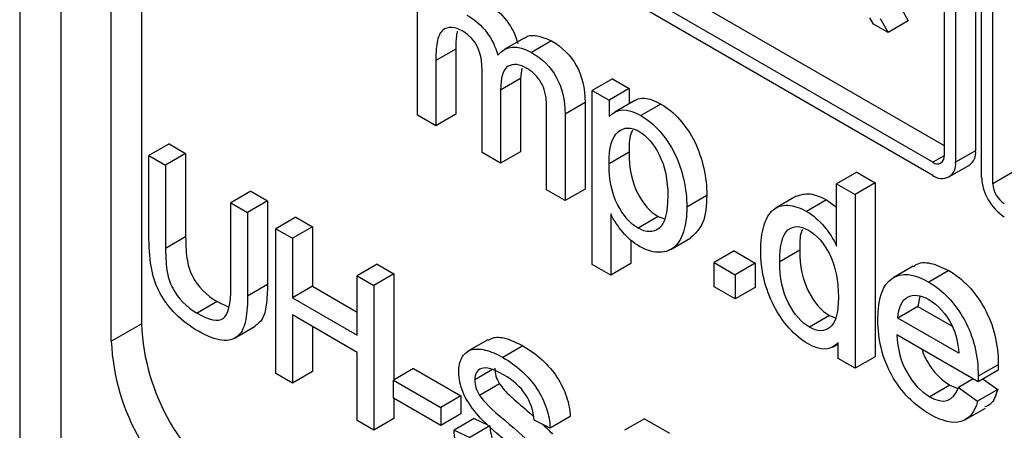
# Model space of a CAD drawing. Header units: millimetres. Extents: x 0 to 279, y 0 to 216.
# Tile 8 of 16: x 227.36 to 234.31, y 163.54 to 166.43. Entities that reach past the tile are written whole.
import ezdxf

# ---------------------------------------------------------------- set-up
doc = ezdxf.new("R2010")
doc.units = ezdxf.units.MM

msp = doc.modelspace()

# ---------------------------------------------------------------- linework, layer by layer
for p, q in [((227.3641, 178.2501), (227.3641, 157.8366)), ((227.657, 157.4284), (227.657, 177.8419)), ((228.2227, 170.8196), (228.2227, 164.2873)), ((228.0105, 164.1648), (228.0105, 170.6972)), ((233.8088, 165.3334), (228.5945, 168.3435)), ((233.889, 167.4168), (233.889, 165.4723)), ((234.1106, 167.4521), (234.1106, 165.5076)), ((233.9691, 167.3705), (233.9691, 165.426)), ((234.1529, 165.3199), (234.1529, 167.2644)), ((234.2331, 165.2736), (234.2331, 167.2181)), ((231.1775, 167.1082), (233.889, 165.543)), ((233.8088, 165.426), (231.0361, 167.0266)), ((230.171, 165.7573), (230.171, 166.6451)), ((233.5796, 166.5205), (233.6358, 166.4224)), ((233.3911, 166.4004), (233.3645, 166.443)), ((233.4382, 166.4389), (233.4943, 166.3408)), ((233.4943, 166.3408), (233.3911, 166.4004)), ((233.6358, 166.4224), (233.4943, 166.3408)), ((230.9254, 166.3016), (230.784, 166.22)), ((231.1168, 166.282), (230.9754, 166.2004)), ((230.4426, 166.2241), (230.3012, 166.1424)), ((230.4426, 166.2241), (230.4426, 165.7638)), ((230.3012, 166.1424), (230.3012, 165.6822)), ((230.9069, 166.089), (230.8994, 166.0155)), ((230.6278, 165.4936), (230.6278, 166.0696)), ((230.8994, 166.0155), (230.7579, 165.9338)), ((230.8994, 166.0155), (230.8994, 165.5001)), ((231.5469, 166.0141), (231.4055, 165.9325)), ((231.5469, 166.0141), (231.6658, 165.9455)), ((230.7579, 165.9338), (230.7579, 165.4185)), ((231.4055, 164.7049), (231.4055, 165.9325)), ((231.4055, 165.9325), (231.5243, 165.8639)), ((231.6658, 165.9455), (231.5243, 165.8639)), ((231.6658, 165.9455), (231.6658, 165.838)), ((231.3545, 165.8461), (231.2131, 165.7644)), ((231.3545, 165.8461), (231.3545, 165.2374)), ((231.5243, 165.8639), (231.5243, 165.7481)), ((231.7055, 165.8609), (231.5641, 165.7793)), ((231.8889, 165.8363), (231.7475, 165.7547)), ((230.3012, 165.6822), (230.171, 165.7573)), ((230.4426, 165.7638), (230.3012, 165.6822)), ((231.0829, 165.2309), (231.0829, 165.7901)), ((231.2131, 165.7644), (231.2131, 165.1557)), ((228.4181, 165.5558), (228.2767, 165.4742)), ((228.4181, 165.5558), (228.5354, 165.4881)), ((228.2767, 164.8845), (228.2767, 165.4742)), ((228.2767, 165.4742), (228.394, 165.4065)), ((228.5354, 165.4881), (228.394, 165.4065)), ((228.5354, 165.4881), (228.5354, 164.8992)), ((230.7579, 165.4185), (230.6278, 165.4936)), ((230.8994, 165.5001), (230.7579, 165.4185)), ((231.665, 165.4969), (231.5235, 165.4153)), ((233.889, 165.4723), (233.8088, 165.426)), ((234.1106, 165.5076), (233.9691, 165.426)), ((228.394, 165.4065), (228.394, 164.8176)), ((233.9222, 165.3221), (234.0636, 165.4038)), ((233.2713, 165.3557), (233.1299, 165.274)), ((233.2713, 165.3557), (233.4015, 165.2805)), ((234.3745, 165.3552), (234.2331, 165.2736)), ((233.1299, 165.274), (233.26, 165.1989)), ((233.1299, 164.8353), (233.1299, 165.274)), ((233.4015, 165.2805), (233.26, 165.1989)), ((233.4015, 165.2805), (233.4015, 164.0557)), ((228.9962, 165.2221), (228.8548, 165.1405)), ((228.9962, 165.2221), (229.1134, 165.1544)), ((231.2131, 165.1557), (231.0829, 165.2309)), ((231.3545, 165.2374), (231.2131, 165.1557)), ((232.2139, 165.1922), (232.0725, 165.1106)), ((232.8444, 165.1864), (232.703, 165.1047)), ((233.26, 165.1989), (233.26, 163.9741)), ((228.8548, 165.1405), (228.972, 165.0728)), ((228.8548, 164.5516), (228.8548, 165.1405)), ((229.1134, 165.1544), (228.972, 165.0728)), ((229.1134, 165.1544), (229.1134, 164.5648)), ((233.0595, 165.1605), (232.9181, 165.0789)), ((233.0595, 165.1605), (233.1299, 165.1097)), ((228.972, 165.0728), (228.972, 164.4831)), ((231.5357, 165.062), (231.5357, 164.6297)), ((231.8695, 165.0437), (231.7281, 164.9621)), ((231.8695, 165.0437), (231.9143, 165.0266)), ((229.3128, 165.0393), (229.1714, 164.9577)), ((229.3128, 165.0393), (229.43, 164.9717)), ((229.1714, 163.937), (229.1714, 164.9577)), ((229.1714, 164.9577), (229.2886, 164.89)), ((229.43, 164.9717), (229.2886, 164.89)), ((229.43, 164.9717), (229.43, 164.5523)), ((228.5354, 164.8992), (228.394, 164.8176)), ((229.2886, 164.89), (229.2886, 164.4707)), ((231.6771, 164.877), (231.6771, 164.7114)), ((231.9596, 164.8108), (232.101, 164.8924)), ((232.4071, 164.8006), (232.2657, 164.7189)), ((232.4071, 164.8006), (232.555, 164.7152)), ((232.8695, 164.8062), (232.7281, 164.7246)), ((229.8881, 164.7072), (229.7467, 164.6255)), ((229.8881, 164.7072), (230.0054, 164.6395)), ((231.5357, 164.6297), (231.4055, 164.7049)), ((231.6771, 164.7114), (231.5357, 164.6297)), ((232.2657, 164.5481), (232.2657, 164.7189)), ((232.2657, 164.7189), (232.4136, 164.6335)), ((232.555, 164.7152), (232.4136, 164.6335)), ((232.555, 164.7152), (232.555, 164.5443)), ((230.0054, 164.6395), (229.8639, 164.5579)), ((230.0054, 164.6395), (230.0054, 163.8919)), ((232.4136, 164.6335), (232.4136, 164.4627)), ((233.6705, 164.6941), (233.5291, 164.6125)), ((233.9213, 164.663), (233.7799, 164.5814)), ((229.1134, 164.5648), (228.972, 164.4831)), ((229.7467, 164.2062), (229.7467, 164.6255)), ((229.7467, 164.6255), (229.8639, 164.5579)), ((229.8639, 164.5579), (229.8639, 163.5372)), ((229.43, 164.5523), (229.2886, 164.4707)), ((229.43, 164.5523), (229.7467, 164.3695)), ((232.4136, 164.4627), (232.2657, 164.5481)), ((232.555, 164.5443), (232.4136, 164.4627)), ((228.7577, 164.4441), (228.6163, 164.3625)), ((228.7577, 164.4441), (228.8407, 164.4053)), ((229.2886, 164.4707), (229.7467, 164.2062)), ((233.7179, 164.4824), (233.7038, 164.4096)), ((229.7467, 164.0856), (229.2886, 164.3501)), ((229.2886, 164.3501), (229.2886, 163.8693)), ((233.7038, 164.4096), (233.5624, 164.3279)), ((233.7038, 164.4096), (233.9448, 164.2704)), ((228.0105, 164.1648), (228.2227, 164.2873)), ((233.0789, 164.3456), (232.9375, 164.2639)), ((233.0789, 164.3456), (233.1212, 164.3291)), ((233.9917, 164.0801), (233.5624, 164.3279)), ((228.8855, 164.1891), (229.0269, 164.2707)), ((229.43, 164.2685), (229.43, 163.951)), ((230.6688, 164.1753), (230.5273, 164.0937)), ((233.1019, 164.1232), (233.1396, 164.1449)), ((233.1396, 164.0436), (233.1396, 164.1556)), ((234.1283, 163.878), (233.5551, 164.2089)), ((229.7467, 163.6049), (229.7467, 164.0856)), ((230.9162, 164.1316), (230.7748, 164.05)), ((233.26, 163.9741), (233.1396, 164.0436)), ((233.4015, 164.0557), (233.26, 163.9741)), ((229.2886, 163.8693), (229.1714, 163.937)), ((229.43, 163.951), (229.2886, 163.8693)), ((230.1435, 163.9717), (230.0021, 163.89)), ((230.1435, 163.9717), (230.4776, 163.7788)), ((230.7004, 163.965), (230.5754, 163.8928)), ((234.2697, 163.9596), (234.1283, 163.878)), ((234.2705, 163.9993), (234.1291, 163.9177)), ((230.0021, 163.764), (230.0021, 163.89)), ((230.0021, 163.89), (230.3362, 163.6971)), ((230.7511, 163.8636), (230.6097, 163.7819)), ((234.0927, 163.8985), (233.99, 163.8392)), ((234.1631, 163.8981), (234.2665, 163.8233)), ((233.9286, 163.8551), (233.7871, 163.7734)), ((233.9286, 163.8551), (233.9864, 163.8324)), ((233.99, 163.8392), (234.1251, 163.7417)), ((234.2665, 163.8233), (234.1251, 163.7417)), ((230.3362, 163.5711), (230.0021, 163.764)), ((230.0054, 163.7621), (230.0054, 163.6188)), ((230.4776, 163.7788), (230.3362, 163.6971)), ((230.4776, 163.7788), (230.4776, 163.6527)), ((230.3362, 163.6971), (230.3362, 163.5711)), ((234.0385, 163.6123), (234.1799, 163.6939)), ((229.8639, 163.5372), (229.7467, 163.6049)), ((230.0054, 163.6188), (229.8639, 163.5372)), ((230.4776, 163.6527), (230.3362, 163.5711)), ((230.5713, 163.6205), (230.4298, 163.5388)), ((230.5713, 163.6205), (230.6662, 163.575)), ((231.1076, 163.5529), (230.9957, 163.6073)), ((231.249, 163.6345), (231.1076, 163.5529)), ((231.7745, 163.6182), (231.6331, 163.5366)), ((231.7745, 163.6182), (231.9503, 163.5167)), ((230.4298, 163.5388), (230.5403, 163.4859)), ((230.6818, 163.5676), (230.5403, 163.4859))]:
    msp.add_line(p, q)
for centre, radius, start, end in [((233.8401, 165.4643), 0.0495, 230.79671, 9.21404), ((234.0027, 165.4939), 0.1088, 304.05635, 7.25583), ((233.8714, 165.4101), 0.099, 230.79671, 9.21404), ((234.5011, 165.3357), 0.3485, 182.60548, 237.39452), ((234.4072, 165.2815), 0.1743, 182.60548, 237.39452), ((229.7579, 164.3572), 1.5368, 182.60548, 237.39452), ((229.5457, 164.2347), 1.5368, 182.60548, 237.39452)]:
    msp.add_arc(centre, radius, start, end)
for points in [[(230.6617, 166.5448), (230.7759, 166.4788), (230.849, 166.3791), (230.8792, 166.2633)], [(230.5203, 166.4631), (230.6345, 166.3972), (230.7076, 166.2974), (230.7377, 166.1817)], [(230.6278, 166.0696), (230.6278, 166.2041), (230.5882, 166.2932), (230.4912, 166.3492)], [(230.7377, 166.1817), (230.7986, 166.2504), (230.8779, 166.2567), (230.9754, 166.2004)], [(231.1168, 166.282), (231.2688, 166.1943), (231.3545, 166.049), (231.3545, 165.8461)], [(230.9754, 166.2004), (231.1274, 166.1126), (231.2131, 165.9673), (231.2131, 165.7644)], [(231.5243, 165.7481), (231.5804, 165.8066), (231.6461, 165.8132), (231.7475, 165.7547)], [(231.7378, 164.8333), (231.6505, 164.8837), (231.5799, 164.9717), (231.5357, 165.062)], [(232.9181, 165.0789), (233.0108, 165.0254), (233.0846, 164.9336), (233.1299, 164.8353)], [(233.7807, 164.4577), (233.847, 164.4194), (233.9009, 164.3594), (233.9424, 164.2775)], [(233.9424, 164.2775), (233.9693, 164.224), (233.9857, 164.1582), (233.9917, 164.0801)], [(233.1396, 164.1556), (233.0911, 164.0959), (233.0194, 164.0934), (232.9245, 164.1481)], [(230.5882, 163.6544), (230.5037, 163.7539), (230.4629, 163.8551), (230.4629, 163.9484)], [(230.7168, 163.9744), (230.7168, 163.9376), (230.7282, 163.9007), (230.7511, 163.8636)], [(234.2705, 163.9993), (234.2705, 163.9906), (234.2703, 163.9774), (234.2697, 163.9596)], [(230.5754, 163.8928), (230.5754, 163.856), (230.5868, 163.819), (230.6097, 163.7819)], [(230.9957, 163.6073), (230.9841, 163.7437), (230.916, 163.8494), (230.7795, 163.9282)], [(234.1291, 163.9177), (234.1291, 163.909), (234.1288, 163.8957), (234.1283, 163.878)], [(233.7871, 163.7734), (233.8831, 163.718), (233.9502, 163.7353), (233.99, 163.8392)], [(234.1251, 163.7417), (234.0819, 163.5849), (233.965, 163.5475), (233.7871, 163.6502)]]:
    msp.add_open_spline(points, degree=3)
for points, knots in [([(230.4912, 166.3492), (230.4637, 166.3651), (230.4119, 166.3824), (230.3665, 166.3708), (230.3327, 166.3415), (230.3091, 166.2984), (230.3012, 166.2031), (230.3012, 166.1424)], [0, 0, 0, 0, 0.25, 0.5, 0.5, 0.75, 1, 1, 1, 1]), ([(230.4528, 166.3508), (230.4506, 166.3398), (230.4425, 166.3009), (230.4426, 166.2562), (230.4426, 166.2241)], [0, 0, 0, 0, 0.282269, 1, 1, 1, 1]), ([(230.9264, 166.3), (230.9291, 166.3022), (230.9483, 166.3179), (231.0101, 166.3278), (231.0765, 166.2993), (231.1168, 166.282)], [0, 0, 0, 0, 0.0596688, 0.4272779, 1, 1, 1, 1]), ([(230.9463, 166.0865), (230.8919, 166.1179), (230.8469, 166.1232), (230.7757, 166.0815), (230.7579, 166.0253), (230.7579, 165.9338)], [0, 0, 0, 0, 0.5, 0.5, 1, 1, 1, 1]), ([(231.0829, 165.7901), (231.0829, 165.8349), (231.0781, 165.9086), (231.0635, 165.9504), (231.0405, 165.9957), (231.0088, 166.0413), (230.9685, 166.0736), (230.9463, 166.0865)], [0, 0, 0, 0, 0.25, 0.5, 0.5, 0.75, 1, 1, 1, 1]), ([(231.7066, 165.8593), (231.7097, 165.8617), (231.7277, 165.8756), (231.7686, 165.8803), (231.8283, 165.8683), (231.8679, 165.8474), (231.8889, 165.8363)], [0, 0, 0, 0, 0.071498, 0.412055, 0.689367, 1, 1, 1, 1]), ([(231.8889, 165.8363), (231.9378, 165.8081), (232.0271, 165.7346), (232.0995, 165.6272), (232.1563, 165.512), (232.1995, 165.3832), (232.2139, 165.2557), (232.2139, 165.1922)], [0, 0, 0, 0, 0.25, 0.5, 0.5, 0.75, 1, 1, 1, 1]), ([(231.7475, 165.7547), (231.7964, 165.7264), (231.8857, 165.653), (231.9581, 165.5456), (232.0149, 165.4304), (232.0581, 165.3016), (232.0725, 165.174), (232.0725, 165.1106)], [0, 0, 0, 0, 0.25, 0.5, 0.5, 0.75, 1, 1, 1, 1]), ([(231.5235, 165.4153), (231.5235, 165.5298), (231.5448, 165.6047), (231.63, 165.675), (231.679, 165.6766), (231.7345, 165.6445)], [0, 0, 0, 0, 0.5, 0.5, 1, 1, 1, 1]), ([(231.6892, 165.6513), (231.6849, 165.6428), (231.6645, 165.6021), (231.6648, 165.5434), (231.665, 165.4969)], [0, 0, 0, 0, 0.20823, 1, 1, 1, 1]), ([(231.7345, 165.6445), (231.79, 165.6125), (231.8379, 165.5567), (231.9182, 165.3977), (231.9383, 165.3013), (231.9383, 165.188)], [0, 0, 0, 0, 0.5, 0.5, 1, 1, 1, 1]), ([(231.665, 165.4969), (231.665, 165.3824), (231.6849, 165.2864), (231.7647, 165.1315), (231.8129, 165.0764), (231.8695, 165.0437)], [0, 0, 0, 0, 0.5, 0.5, 1, 1, 1, 1]), ([(231.7281, 164.9621), (231.6715, 164.9948), (231.6232, 165.0498), (231.5435, 165.2048), (231.5235, 165.3008), (231.5235, 165.4153)], [0, 0, 0, 0, 0.5, 0.5, 1, 1, 1, 1]), ([(231.9383, 165.188), (231.9383, 165.0698), (231.9176, 164.9942), (231.8352, 164.9286), (231.7857, 164.9288), (231.7281, 164.9621)], [0, 0, 0, 0, 0.5, 0.5, 1, 1, 1, 1]), ([(232.2139, 165.1922), (232.21, 165.1218), (232.2029, 164.991), (232.1322, 164.9248), (232.0996, 164.8942)], [0, 0, 0, 0, 0.538583, 1, 1, 1, 1]), ([(232.8446, 165.186), (232.8758, 165.1966), (232.9389, 165.2178), (233.0191, 165.1797), (233.0595, 165.1605)], [0, 0, 0, 0, 0.495705, 1, 1, 1, 1]), ([(232.5939, 164.8021), (232.5939, 164.8683), (232.6083, 164.9835), (232.6515, 165.0638), (232.7089, 165.1135), (232.783, 165.1353), (232.8708, 165.1062), (232.9181, 165.0789)], [0, 0, 0, 0, 0.25, 0.5, 0.5, 0.75, 1, 1, 1, 1]), ([(232.0725, 165.1106), (232.0725, 165.0424), (232.0565, 164.9254), (232.0088, 164.8472), (231.9473, 164.7991), (231.868, 164.7798), (231.7822, 164.8076), (231.7378, 164.8333)], [0, 0, 0, 0, 0.25, 0.5, 0.5, 0.75, 1, 1, 1, 1]), ([(232.7281, 164.7246), (232.7281, 164.8416), (232.7475, 164.9163), (232.8251, 164.981), (232.8736, 164.9804), (232.9318, 164.9468)], [0, 0, 0, 0, 0.5, 0.5, 1, 1, 1, 1]), ([(232.8878, 164.9529), (232.8853, 164.9474), (232.8678, 164.9083), (232.8687, 164.8534), (232.8695, 164.8062)], [0, 0, 0, 0, 0.140223, 1, 1, 1, 1]), ([(232.9318, 164.9468), (232.9911, 164.9126), (233.041, 164.8553), (233.1218, 164.6948), (233.142, 164.5939), (233.142, 164.4726)], [0, 0, 0, 0, 0.5, 0.5, 1, 1, 1, 1]), ([(228.6264, 164.2345), (228.5024, 164.3061), (228.4119, 164.3967), (228.3273, 164.5529), (228.2894, 164.66), (228.2767, 164.8036), (228.2767, 164.8845)], [0, 0, 0, 0, 0.5, 0.5, 0.75, 1, 1, 1, 1]), ([(228.5354, 164.8992), (228.5354, 164.8331), (228.5433, 164.7222), (228.5672, 164.6541), (228.6223, 164.5493), (228.6822, 164.4877), (228.7577, 164.4441)], [0, 0, 0, 0, 0.25, 0.5, 0.5, 1, 1, 1, 1]), ([(228.394, 164.8176), (228.394, 164.7515), (228.4019, 164.6406), (228.4258, 164.5724), (228.4809, 164.4677), (228.5408, 164.4061), (228.6163, 164.3625)], [0, 0, 0, 0, 0.25, 0.5, 0.5, 1, 1, 1, 1]), ([(232.9245, 164.1481), (232.8785, 164.1748), (232.7921, 164.2465), (232.7172, 164.3554), (232.6576, 164.4715), (232.6098, 164.6002), (232.5939, 164.7339), (232.5939, 164.8021)], [0, 0, 0, 0, 0.25, 0.5, 0.5, 0.75, 1, 1, 1, 1]), ([(232.8695, 164.8062), (232.8695, 164.6923), (232.8903, 164.5953), (232.9733, 164.4347), (233.0223, 164.3782), (233.0789, 164.3456)], [0, 0, 0, 0, 0.5, 0.5, 1, 1, 1, 1]), ([(232.9375, 164.2639), (232.8809, 164.2966), (232.8318, 164.3531), (232.7488, 164.5136), (232.7281, 164.6107), (232.7281, 164.7246)], [0, 0, 0, 0, 0.5, 0.5, 1, 1, 1, 1]), ([(233.6728, 164.6907), (233.6774, 164.6948), (233.7072, 164.7216), (233.7941, 164.723), (233.878, 164.6834), (233.9213, 164.663)], [0, 0, 0, 0, 0.081427, 0.526712, 1, 1, 1, 1]), ([(233.4209, 164.3172), (233.4209, 164.4665), (233.4542, 164.5632), (233.5873, 164.6513), (233.6737, 164.6427), (233.7799, 164.5814)], [0, 0, 0, 0, 0.5, 0.5, 1, 1, 1, 1]), ([(233.9213, 164.663), (234.0237, 164.6039), (234.1075, 164.5151), (234.2379, 164.278), (234.2705, 164.1456), (234.2705, 163.9993)], [0, 0, 0, 0, 0.5, 0.5, 1, 1, 1, 1]), ([(229.1134, 164.5648), (229.1119, 164.5149), (229.1092, 164.4267), (229.085, 164.3176), (229.0441, 164.2865), (229.0256, 164.2725)], [0, 0, 0, 0, 0.416569, 0.737048, 1, 1, 1, 1]), ([(233.7799, 164.5814), (233.8823, 164.5223), (233.9661, 164.4334), (234.0965, 164.1963), (234.1291, 164.0639), (234.1291, 163.9177)], [0, 0, 0, 0, 0.5, 0.5, 1, 1, 1, 1]), ([(228.6163, 164.3625), (228.7021, 164.313), (228.7632, 164.3002), (228.8365, 164.3482), (228.8548, 164.424), (228.8548, 164.5516)], [0, 0, 0, 0, 0.5, 0.5, 1, 1, 1, 1]), ([(233.5624, 164.3279), (233.5667, 164.4032), (233.5892, 164.4523), (233.6706, 164.4981), (233.7208, 164.4922), (233.7807, 164.4577)], [0, 0, 0, 0, 0.5, 0.5, 1, 1, 1, 1]), ([(228.972, 164.4831), (228.972, 164.4061), (228.9607, 164.2825), (228.927, 164.2197), (228.8726, 164.1776), (228.7999, 164.1556), (228.6904, 164.1976), (228.6264, 164.2345)], [0, 0, 0, 0, 0.25, 0.5, 0.5, 0.75, 1, 1, 1, 1]), ([(233.142, 164.4726), (233.142, 164.3624), (233.1221, 164.2919), (233.0423, 164.2303), (232.9941, 164.2312), (232.9375, 164.2639)], [0, 0, 0, 0, 0.5, 0.5, 1, 1, 1, 1]), ([(233.7871, 163.6502), (233.6745, 163.7152), (233.5853, 163.8067), (233.4538, 164.0426), (233.4209, 164.1734), (233.4209, 164.3172)], [0, 0, 0, 0, 0.5, 0.5, 1, 1, 1, 1]), ([(230.6708, 164.1715), (230.6834, 164.1788), (230.7205, 164.2), (230.8079, 164.1854), (230.8791, 164.15), (230.9162, 164.1316)], [0, 0, 0, 0, 0.198619, 0.582087, 1, 1, 1, 1]), ([(233.5551, 164.2089), (233.56, 164.1084), (233.5838, 164.0199), (233.6695, 163.8671), (233.723, 163.8104), (233.7871, 163.7734)], [0, 0, 0, 0, 0.5, 0.5, 1, 1, 1, 1]), ([(230.4629, 163.9484), (230.4629, 163.9873), (230.4771, 164.0528), (230.52, 164.0936), (230.5755, 164.1125), (230.6466, 164.1108), (230.73, 164.0758), (230.7748, 164.05)], [0, 0, 0, 0, 0.25, 0.5, 0.5, 0.75, 1, 1, 1, 1]), ([(230.9162, 164.1316), (231.0146, 164.0748), (231.0983, 163.9986), (231.1852, 163.8676), (231.2307, 163.7724), (231.2477, 163.68), (231.249, 163.6345)], [0, 0, 0, 0, 0.5, 0.5, 0.75, 1, 1, 1, 1]), ([(233.733, 164.1062), (233.7349, 164.0993), (233.7453, 164.0626), (233.7842, 163.9939), (233.849, 163.9086), (233.9017, 163.8731), (233.9286, 163.8551)], [0, 0, 0, 0, 0.066351, 0.353371, 0.670892, 1, 1, 1, 1]), ([(230.7748, 164.05), (230.8731, 163.9932), (230.9568, 163.9169), (231.0437, 163.786), (231.0893, 163.6908), (231.1062, 163.5984), (231.1076, 163.5529)], [0, 0, 0, 0, 0.5, 0.5, 0.75, 1, 1, 1, 1]), ([(230.7795, 163.9282), (230.7085, 163.9692), (230.6568, 163.984), (230.5916, 163.9615), (230.5754, 163.9348), (230.5754, 163.8928)], [0, 0, 0, 0, 0.5, 0.5, 1, 1, 1, 1]), ([(230.7511, 163.8636), (230.7617, 163.8496), (230.7883, 163.8145), (230.8599, 163.7469), (230.93, 163.689), (230.9812, 163.6437), (230.991, 163.6351)], [0, 0, 0, 0, 0.1480968, 0.3734494, 0.8807677, 1, 1, 1, 1]), ([(234.2665, 163.8233), (234.2534, 163.7825), (234.2351, 163.7252), (234.1892, 163.7065), (234.1759, 163.7011)], [0, 0, 0, 0, 0.711233, 1, 1, 1, 1]), ([(230.6097, 163.7819), (230.6326, 163.7454), (230.6918, 163.6871), (230.8827, 163.5271), (230.9481, 163.4675), (230.9836, 163.4284)], [0, 0, 0, 0, 0.5, 0.5, 1, 1, 1, 1]), ([(230.9176, 163.3498), (230.8938, 163.3744), (230.8411, 163.4216), (230.6781, 163.5608), (230.621, 163.6152), (230.5882, 163.6544)], [0, 0, 0, 0, 0.5, 0.5, 1, 1, 1, 1]), ([(230.8071, 162.9756), (230.6865, 163.0452), (230.597, 163.1272), (230.5018, 163.2732), (230.4502, 163.3812), (230.4312, 163.4867), (230.4298, 163.5388)], [0, 0, 0, 0, 0.5, 0.5, 0.75, 1, 1, 1, 1]), ([(230.6818, 163.5676), (230.6858, 163.5267), (230.7016, 163.4511), (230.7328, 163.3876), (230.7772, 163.3222), (230.8356, 163.2544), (230.9054, 163.2027), (230.9431, 163.1809)], [0, 0, 0, 0, 0.25, 0.5, 0.5, 0.75, 1, 1, 1, 1]), ([(231.0555, 163.5782), (231.0573, 163.5767), (231.0811, 163.5558), (231.1039, 163.5321), (231.125, 163.51)], [0, 0, 0, 0, 0.074076, 1, 1, 1, 1])]:
    msp.add_open_spline(points, degree=3, knots=knots)

doc.saveas('drawing.dxf')
